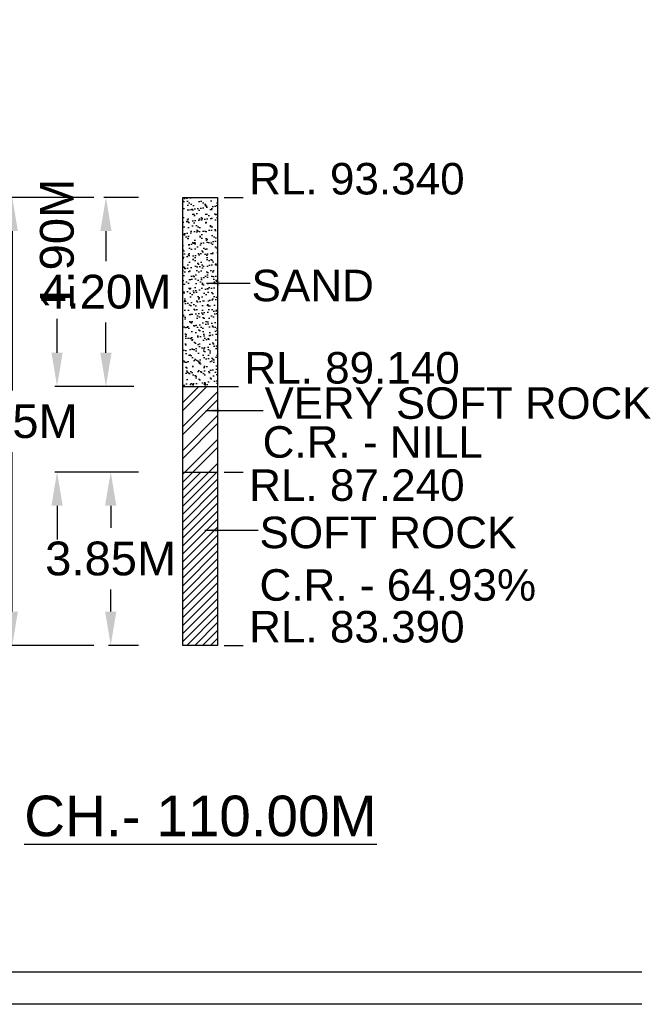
# Model space of a CAD drawing. Header units: inches. Extents: x 4599583 to 28059683, y 2538860 to 28133222499.
# Tile 62 of 89: x 5072989 to 5086633, y 28133006016 to 28133027884. Entities that reach past the tile are written whole.
import ezdxf

# ---------------------------------------------------------------- set-up
doc = ezdxf.new("R2010")
doc.units = ezdxf.units.IN
doc.header["$MEASUREMENT"] = 0
doc.linetypes.add('CENTER', pattern=[2, 1.25, -0.25, 0.25, -0.25])
for name, color, linetype in [('CENTER', 3, 'CENTER'), ('CHNGE', 31, 'Continuous'), ('DRG', 210, 'Continuous'), ('text', 7, 'Continuous')]:
    doc.layers.add(name, color=color, linetype=linetype)
doc.styles.add('ROMANS', font='arial.ttf')
doc.styles.get("Standard").update_dxf_attribs({"font": 'arial.ttf'})
doc.dimstyles.new('SANJAY', dxfattribs={"dimscale": 2.755, "dimtxt": 20000000001.9985, "dimasz": 42.0275, "dimexe": 15.388, "dimexo": 15.5775, "dimgap": 1.7375, "dimtad": 0, "dimtih": 1, "dimtoh": 1, "dimdec": 0, "dimzin": 0, "dimdsep": 46, "dimtxsty": 'Standard', "dimcen": 4000, "dimclrd": 3, "dimclre": 6, "dimclrt": 1, "dimadec": 0, "dimazin": 0, "dimtfac": 1, "dimtdec": 0, "dimtofl": 0, "dimtmove": 0, "dimatfit": 3, "dimfxl": 1, "dimtolj": 1, "dimtzin": 0, "dimarcsym": 0})
doc.dimstyles.new('Standard$0', dxfattribs={"dimtxt": 60, "dimasz": 60, "dimexe": 60, "dimexo": 60, "dimgap": 25, "dimtad": 0, "dimtih": 1, "dimtoh": 1, "dimlfac": -0.001, "dimzin": 0, "dimdsep": 46, "dimtxsty": 'ROMANS', "dimcen": 30, "dimclrd": 256, "dimclre": 256, "dimclrt": 4, "dimadec": 0, "dimazin": 0, "dimtfac": 1, "dimtix": 1, "dimtofl": 0, "dimtmove": 0, "dimatfit": 0, "dimfxl": 1, "dimtolj": 1, "dimtzin": 0, "dimlwd": -1, "dimlwe": -1, "dimarcsym": 0})
pattern_1 = [(37.5, (4759452.38, 28133439912.46), (-6.299336, 192.682377), [0, -152, 0, -170, 0, -162.5]), (7.5, (4759452.38, 28133439912.46), (176.97767, 282.21461), [0, -82, 0, -137, 0, -52.5]), (327.5, (4759329.38, 28133439912.46), (311.414186, 0.565905), [0, -50, 0, -180, 0, -235]), (317.5, (4759329.38, 28133439912.46), (300.61266, 87.76756), [0, -25, 0, -118, 0, -135])]
pattern_2 = [(45, (4759452.38, 28133439912.46), (-265.16504, 265.16504), []), (45, (4759629.15, 28133439912.46), (-265.16504, 265.16504), [])]
pattern_3 = [(45, (4759452.38, 28133439912.46), (-88.388348, 88.388348), [])]

# ---------------------------------------------------------------- blocks, each defined once
blk = doc.blocks.new('*D54')
at = {"layer": 'Defpoints', "color": 0, "transparency": 16777216}
for p in [(5075009, 28133017838), (5075677, 28133017838), (5075677, 28133013988)]:
    blk.add_point(p, dxfattribs=at)
at = {"layer": 'DRG', "color": 4, "lineweight": -2, "transparency": 16777216}
for p, q in [((5075627, 28133017838), (5074959, 28133017838)), ((5075009, 28133017088), (5075009, 28133016596)), ((5075009, 28133014738), (5075009, 28133015230)), ((5075627, 28133013988), (5074959, 28133013988))]:
    blk.add_line(p, q, dxfattribs=at)
at = {"layer": 'DRG', "color": 4, "transparency": 16777216}
for points in [[(5074884, 28133017088), (5075134, 28133017088), (5075009, 28133017838)], [(5074884, 28133014738), (5075134, 28133014738), (5075009, 28133013988)]]:
    blk.add_solid(points, dxfattribs=at)
at = {"layer": 'DRG', "color": 6, "transparency": 16777216, "insert": (5075009, 28133015913), "char_height": 750, "attachment_point": 5, "style": 'ROMANS'}
blk.add_mtext('\\A1;3.85M', dxfattribs=at)
blk = doc.blocks.new('*D55')
at = {"layer": 'Defpoints', "color": 0, "transparency": 16777216}
for p in [(5073818, 28133019738), (5075570, 28133019738), (5075677, 28133017838)]:
    blk.add_point(p, dxfattribs=at)
at = {"layer": 'DRG', "color": 4, "lineweight": -2, "transparency": 16777216}
for p, q in [((5073818, 28133020488), (5073818, 28133021238)), ((5075520, 28133019738), (5073768, 28133019738)), ((5075627, 28133017838), (5073768, 28133017838)), ((5073818, 28133017088), (5073818, 28133016338))]:
    blk.add_line(p, q, dxfattribs=at)
at = {"layer": 'DRG', "color": 4, "transparency": 16777216}
for points in [[(5073693, 28133020488), (5073943, 28133020488), (5073818, 28133019738)], [(5073693, 28133017088), (5073943, 28133017088), (5073818, 28133017838)]]:
    blk.add_solid(points, dxfattribs=at)
at = {"layer": 'DRG', "color": 6, "transparency": 16777216, "insert": (5073818, 28133022897), "char_height": 750, "attachment_point": 5, "rotation": 90, "style": 'ROMANS'}
blk.add_mtext('\\A1;1.90M', dxfattribs=at)
blk = doc.blocks.new('*D56')
at = {"layer": 'Defpoints', "color": 0, "transparency": 16777216}
for p in [(5074903, 28133023938), (5075677, 28133023938), (5075570, 28133019738)]:
    blk.add_point(p, dxfattribs=at)
at = {"layer": 'DRG', "color": 4, "lineweight": -2, "transparency": 16777216}
for p, q in [((5075627, 28133023938), (5074853, 28133023938)), ((5074903, 28133023188), (5074903, 28133022521)), ((5074903, 28133020488), (5074903, 28133021155)), ((5075520, 28133019738), (5074853, 28133019738))]:
    blk.add_line(p, q, dxfattribs=at)
at = {"layer": 'DRG', "color": 4, "transparency": 16777216}
for points in [[(5074778, 28133023188), (5075028, 28133023188), (5074903, 28133023938)], [(5074778, 28133020488), (5075028, 28133020488), (5074903, 28133019738)]]:
    blk.add_solid(points, dxfattribs=at)
at = {"layer": 'DRG', "color": 6, "transparency": 16777216, "insert": (5074903, 28133021838), "char_height": 750, "attachment_point": 5, "style": 'ROMANS'}
blk.add_mtext('\\A1;4.20M', dxfattribs=at)
blk = doc.blocks.new('*D57')
at = {"layer": 'Defpoints', "color": 0, "transparency": 16777216}
for p in [(5072824, 28133023938), (5074682, 28133023938), (5074682, 28133013988)]:
    blk.add_point(p, dxfattribs=at)
at = {"layer": 'DRG', "color": 4, "lineweight": -2, "transparency": 16777216}
for p, q in [((5074632, 28133023938), (5072774, 28133023938)), ((5072824, 28133023188), (5072824, 28133019646)), ((5072824, 28133014738), (5072824, 28133018280)), ((5074632, 28133013988), (5072774, 28133013988))]:
    blk.add_line(p, q, dxfattribs=at)
at = {"layer": 'DRG', "color": 4, "transparency": 16777216}
for points in [[(5072699, 28133023188), (5072949, 28133023188), (5072824, 28133023938)], [(5072699, 28133014738), (5072949, 28133014738), (5072824, 28133013988)]]:
    blk.add_solid(points, dxfattribs=at)
at = {"layer": 'DRG', "color": 6, "transparency": 16777216, "insert": (5072824, 28133018963), "char_height": 750, "attachment_point": 5, "style": 'ROMANS'}
blk.add_mtext('\\A1;9.95M', dxfattribs=at)
blk = doc.blocks.new('*D144')
at = {"layer": 'Defpoints', "color": 0, "transparency": 16777216}
for p in [(5075009, 28133017838), (5075677, 28133017838), (5075677, 28133013988)]:
    blk.add_point(p, dxfattribs=at)
at = {"layer": 'DRG', "color": 4, "lineweight": -2, "transparency": 16777216}
for p, q in [((5075627, 28133017838), (5074959, 28133017838)), ((5075009, 28133017088), (5075009, 28133016596)), ((5075009, 28133014738), (5075009, 28133015230)), ((5075627, 28133013988), (5074959, 28133013988))]:
    blk.add_line(p, q, dxfattribs=at)
at = {"layer": 'DRG', "color": 4, "transparency": 16777216}
for points in [[(5074884, 28133017088), (5075134, 28133017088), (5075009, 28133017838)], [(5074884, 28133014738), (5075134, 28133014738), (5075009, 28133013988)]]:
    blk.add_solid(points, dxfattribs=at)
at = {"layer": 'DRG', "color": 6, "transparency": 16777216, "insert": (5075009, 28133015913), "char_height": 750, "attachment_point": 5, "style": 'ROMANS'}
blk.add_mtext('\\A1;3.85M', dxfattribs=at)
blk = doc.blocks.new('*D145')
at = {"layer": 'Defpoints', "color": 0, "transparency": 16777216}
for p in [(5073818, 28133019738), (5075570, 28133019738), (5075677, 28133017838)]:
    blk.add_point(p, dxfattribs=at)
at = {"layer": 'DRG', "color": 4, "lineweight": -2, "transparency": 16777216}
for p, q in [((5073818, 28133020488), (5073818, 28133021238)), ((5075520, 28133019738), (5073768, 28133019738)), ((5075627, 28133017838), (5073768, 28133017838)), ((5073818, 28133017088), (5073818, 28133016338))]:
    blk.add_line(p, q, dxfattribs=at)
at = {"layer": 'DRG', "color": 4, "transparency": 16777216}
for points in [[(5073693, 28133020488), (5073943, 28133020488), (5073818, 28133019738)], [(5073693, 28133017088), (5073943, 28133017088), (5073818, 28133017838)]]:
    blk.add_solid(points, dxfattribs=at)
at = {"layer": 'DRG', "color": 6, "transparency": 16777216, "insert": (5073818, 28133022897), "char_height": 750, "attachment_point": 5, "rotation": 90, "style": 'ROMANS'}
blk.add_mtext('\\A1;1.90M', dxfattribs=at)
blk = doc.blocks.new('*D146')
at = {"layer": 'Defpoints', "color": 0, "transparency": 16777216}
for p in [(5074903, 28133023938), (5075677, 28133023938), (5075570, 28133019738)]:
    blk.add_point(p, dxfattribs=at)
at = {"layer": 'DRG', "color": 4, "lineweight": -2, "transparency": 16777216}
for p, q in [((5075627, 28133023938), (5074853, 28133023938)), ((5074903, 28133023188), (5074903, 28133022521)), ((5074903, 28133020488), (5074903, 28133021155)), ((5075520, 28133019738), (5074853, 28133019738))]:
    blk.add_line(p, q, dxfattribs=at)
at = {"layer": 'DRG', "color": 4, "transparency": 16777216}
for points in [[(5074778, 28133023188), (5075028, 28133023188), (5074903, 28133023938)], [(5074778, 28133020488), (5075028, 28133020488), (5074903, 28133019738)]]:
    blk.add_solid(points, dxfattribs=at)
at = {"layer": 'DRG', "color": 6, "transparency": 16777216, "insert": (5074903, 28133021838), "char_height": 750, "attachment_point": 5, "style": 'ROMANS'}
blk.add_mtext('\\A1;4.20M', dxfattribs=at)
blk = doc.blocks.new('*D147')
at = {"layer": 'Defpoints', "color": 0, "transparency": 16777216}
for p in [(5072824, 28133023938), (5074682, 28133023938), (5074682, 28133013988)]:
    blk.add_point(p, dxfattribs=at)
at = {"layer": 'DRG', "color": 4, "lineweight": -2, "transparency": 16777216}
for p, q in [((5074632, 28133023938), (5072774, 28133023938)), ((5072824, 28133023188), (5072824, 28133019646)), ((5072824, 28133014738), (5072824, 28133018280)), ((5074632, 28133013988), (5072774, 28133013988))]:
    blk.add_line(p, q, dxfattribs=at)
at = {"layer": 'DRG', "color": 4, "transparency": 16777216}
for points in [[(5072699, 28133023188), (5072949, 28133023188), (5072824, 28133023938)], [(5072699, 28133014738), (5072949, 28133014738), (5072824, 28133013988)]]:
    blk.add_solid(points, dxfattribs=at)
at = {"layer": 'DRG', "color": 6, "transparency": 16777216, "insert": (5072824, 28133018963), "char_height": 750, "attachment_point": 5, "style": 'ROMANS'}
blk.add_mtext('\\A1;9.95M', dxfattribs=at)
blk = doc.blocks.new('*D189')
at = {"layer": 'Defpoints', "color": 0, "transparency": 16777216}
for p in [(5075009, 28133017838), (5075677, 28133017838), (5075677, 28133013988)]:
    blk.add_point(p, dxfattribs=at)
at = {"layer": 'DRG', "color": 4, "lineweight": -2, "transparency": 16777216}
for p, q in [((5075627, 28133017838), (5074959, 28133017838)), ((5075009, 28133017088), (5075009, 28133016596)), ((5075009, 28133014738), (5075009, 28133015230)), ((5075627, 28133013988), (5074959, 28133013988))]:
    blk.add_line(p, q, dxfattribs=at)
at = {"layer": 'DRG', "color": 4, "transparency": 16777216}
for points in [[(5074884, 28133017088), (5075134, 28133017088), (5075009, 28133017838)], [(5074884, 28133014738), (5075134, 28133014738), (5075009, 28133013988)]]:
    blk.add_solid(points, dxfattribs=at)
at = {"layer": 'DRG', "color": 6, "transparency": 16777216, "insert": (5075009, 28133015913), "char_height": 750, "attachment_point": 5, "style": 'ROMANS'}
blk.add_mtext('\\A1;3.85M', dxfattribs=at)
blk = doc.blocks.new('*D190')
at = {"layer": 'Defpoints', "color": 0, "transparency": 16777216}
for p in [(5073818, 28133019738), (5075570, 28133019738), (5075677, 28133017838)]:
    blk.add_point(p, dxfattribs=at)
at = {"layer": 'DRG', "color": 4, "lineweight": -2, "transparency": 16777216}
for p, q in [((5073818, 28133020488), (5073818, 28133021238)), ((5075520, 28133019738), (5073768, 28133019738)), ((5075627, 28133017838), (5073768, 28133017838)), ((5073818, 28133017088), (5073818, 28133016338))]:
    blk.add_line(p, q, dxfattribs=at)
at = {"layer": 'DRG', "color": 4, "transparency": 16777216}
for points in [[(5073693, 28133020488), (5073943, 28133020488), (5073818, 28133019738)], [(5073693, 28133017088), (5073943, 28133017088), (5073818, 28133017838)]]:
    blk.add_solid(points, dxfattribs=at)
at = {"layer": 'DRG', "color": 6, "transparency": 16777216, "insert": (5073818, 28133022897), "char_height": 750, "attachment_point": 5, "rotation": 90, "style": 'ROMANS'}
blk.add_mtext('\\A1;1.90M', dxfattribs=at)
blk = doc.blocks.new('*D191')
at = {"layer": 'Defpoints', "color": 0, "transparency": 16777216}
for p in [(5074903, 28133023938), (5075677, 28133023938), (5075570, 28133019738)]:
    blk.add_point(p, dxfattribs=at)
at = {"layer": 'DRG', "color": 4, "lineweight": -2, "transparency": 16777216}
for p, q in [((5075627, 28133023938), (5074853, 28133023938)), ((5074903, 28133023188), (5074903, 28133022521)), ((5074903, 28133020488), (5074903, 28133021155)), ((5075520, 28133019738), (5074853, 28133019738))]:
    blk.add_line(p, q, dxfattribs=at)
at = {"layer": 'DRG', "color": 4, "transparency": 16777216}
for points in [[(5074778, 28133023188), (5075028, 28133023188), (5074903, 28133023938)], [(5074778, 28133020488), (5075028, 28133020488), (5074903, 28133019738)]]:
    blk.add_solid(points, dxfattribs=at)
at = {"layer": 'DRG', "color": 6, "transparency": 16777216, "insert": (5074903, 28133021838), "char_height": 750, "attachment_point": 5, "style": 'ROMANS'}
blk.add_mtext('\\A1;4.20M', dxfattribs=at)
blk = doc.blocks.new('*D192')
at = {"layer": 'Defpoints', "color": 0, "transparency": 16777216}
for p in [(5072824, 28133023938), (5074682, 28133023938), (5074682, 28133013988)]:
    blk.add_point(p, dxfattribs=at)
at = {"layer": 'DRG', "color": 4, "lineweight": -2, "transparency": 16777216}
for p, q in [((5074632, 28133023938), (5072774, 28133023938)), ((5072824, 28133023188), (5072824, 28133019646)), ((5072824, 28133014738), (5072824, 28133018280)), ((5074632, 28133013988), (5072774, 28133013988))]:
    blk.add_line(p, q, dxfattribs=at)
at = {"layer": 'DRG', "color": 4, "transparency": 16777216}
for points in [[(5072699, 28133023188), (5072949, 28133023188), (5072824, 28133023938)], [(5072699, 28133014738), (5072949, 28133014738), (5072824, 28133013988)]]:
    blk.add_solid(points, dxfattribs=at)
at = {"layer": 'DRG', "color": 6, "transparency": 16777216, "insert": (5072824, 28133018963), "char_height": 750, "attachment_point": 5, "style": 'ROMANS'}
blk.add_mtext('\\A1;9.95M', dxfattribs=at)

msp = doc.modelspace()

# ---------------------------------------------------------------- hatches: boundary and pattern name
at = {"layer": 'text'}
h = msp.add_hatch(dxfattribs=at)
h.set_pattern_fill('AR-SAND', color=0, scale=100, style=0)
h.set_pattern_definition(pattern_1)
h.paths.add_polyline_path([(5076606.89, 28133019737.846), (5077379.019, 28133019737.846), (5077379.019, 28133023937.846), (5076606.89, 28133023937.846)])
h = msp.add_hatch(dxfattribs=at)
h.set_pattern_fill('AR-SAND', color=0, scale=100, style=0)
h.set_pattern_definition(pattern_1)
h.paths.add_polyline_path([(5076606.89, 28133019737.846), (5077379.019, 28133019737.846), (5077379.019, 28133023937.846), (5076606.89, 28133023937.846)])
h = msp.add_hatch(dxfattribs=at)
h.set_pattern_fill('AR-SAND', color=0, scale=100, style=0)
h.set_pattern_definition(pattern_1)
h.paths.add_polyline_path([(5076606.89, 28133019737.846), (5077379.019, 28133019737.846), (5077379.019, 28133023937.846), (5076606.89, 28133023937.846)])
h = msp.add_hatch(dxfattribs=at)
h.set_pattern_fill('ANSI32', color=0, scale=1000, style=0)
h.set_pattern_definition(pattern_2)
h.paths.add_polyline_path([(5076606.89, 28133017837.846), (5077379.019, 28133017837.846), (5077379.019, 28133019737.846), (5076606.89, 28133019737.846)])
h = msp.add_hatch(dxfattribs=at)
h.set_pattern_fill('ANSI32', color=0, scale=1000, style=0)
h.set_pattern_definition(pattern_2)
h.paths.add_polyline_path([(5076606.89, 28133017837.846), (5077379.019, 28133017837.846), (5077379.019, 28133019737.846), (5076606.89, 28133019737.846)])
h = msp.add_hatch(dxfattribs=at)
h.set_pattern_fill('ANSI32', color=0, scale=1000, style=0)
h.set_pattern_definition(pattern_2)
h.paths.add_polyline_path([(5076606.89, 28133017837.846), (5077379.019, 28133017837.846), (5077379.019, 28133019737.846), (5076606.89, 28133019737.846)])
h = msp.add_hatch(dxfattribs=at)
h.set_pattern_fill('ANSI31', color=0, scale=1000, style=0)
h.set_pattern_definition(pattern_3)
h.paths.add_polyline_path([(5076606.89, 28133013987.846), (5077379.019, 28133013987.846), (5077379.019, 28133017837.846), (5076606.89, 28133017837.846)])
h = msp.add_hatch(dxfattribs=at)
h.set_pattern_fill('ANSI31', color=0, scale=1000, style=0)
h.set_pattern_definition(pattern_3)
h.paths.add_polyline_path([(5076606.89, 28133013987.846), (5077379.019, 28133013987.846), (5077379.019, 28133017837.846), (5076606.89, 28133017837.846)])
h = msp.add_hatch(dxfattribs=at)
h.set_pattern_fill('ANSI31', color=0, scale=1000, style=0)
h.set_pattern_definition(pattern_3)
h.paths.add_polyline_path([(5076606.89, 28133013987.846), (5077379.019, 28133013987.846), (5077379.019, 28133017837.846), (5076606.89, 28133017837.846)])

# ---------------------------------------------------------------- linework, layer by layer
at = {"layer": 'CENTER', "color": 0, "linetype": 'Continuous'}
msp.add_lwpolyline([(4858424.256, 28133213744.234), (5176630.692, 28133213744.234), (5176630.692, 28133006016.324), (4858424.256, 28133006016.324)], close=True, dxfattribs=at)
msp.add_lwpolyline([(4858424.256, 28133213744.234), (5176630.692, 28133213744.234), (5176630.692, 28133006016.324), (4858424.256, 28133006016.324)], close=True, dxfattribs=at)
msp.add_lwpolyline([(4858424.256, 28133213744.234), (5176630.692, 28133213744.234), (5176630.692, 28133006016.324), (4858424.256, 28133006016.324)], close=True, dxfattribs=at)
at = {"layer": 'CHNGE', "color": 50}
msp.add_lwpolyline([(4859134.88, 28133213033.61), (5175920.068, 28133213033.61), (5175920.068, 28133006726.948), (4859134.88, 28133006726.948)], close=True, dxfattribs=at)
msp.add_lwpolyline([(4859134.88, 28133213033.61), (5175920.068, 28133213033.61), (5175920.068, 28133006726.948), (4859134.88, 28133006726.948)], close=True, dxfattribs=at)
msp.add_lwpolyline([(4859134.88, 28133213033.61), (5175920.068, 28133213033.61), (5175920.068, 28133006726.948), (4859134.88, 28133006726.948)], close=True, dxfattribs=at)
at = {"layer": 'text', "color": 0}
msp.add_lwpolyline([(5076606.89, 28133023937.846), (5077379.019, 28133023937.846), (5077379.019, 28133013987.846), (5076606.89, 28133013987.846)], close=True, dxfattribs=at)
msp.add_lwpolyline([(5076606.89, 28133023937.846), (5077379.019, 28133023937.846), (5077379.019, 28133013987.846), (5076606.89, 28133013987.846)], close=True, dxfattribs=at)
msp.add_lwpolyline([(5076606.89, 28133023937.846), (5077379.019, 28133023937.846), (5077379.019, 28133013987.846), (5076606.89, 28133013987.846)], close=True, dxfattribs=at)
for points in [[(5077525.637, 28133023937.846), (5077952.542, 28133023937.846)], [(5077525.637, 28133023937.846), (5077952.542, 28133023937.846)], [(5077525.637, 28133023937.846), (5077952.542, 28133023937.846)], [(5076606.89, 28133019737.846), (5077379.019, 28133019737.846)], [(5076606.89, 28133019737.846), (5077379.019, 28133019737.846)], [(5076606.89, 28133019737.846), (5077379.019, 28133019737.846)], [(5077419.089, 28133019737.846), (5077845.993, 28133019737.846)], [(5077419.089, 28133019737.846), (5077845.993, 28133019737.846)], [(5077419.089, 28133019737.846), (5077845.993, 28133019737.846)], [(5076606.89, 28133017837.846), (5077379.019, 28133017837.846)], [(5076606.89, 28133017837.846), (5077379.019, 28133017837.846)], [(5076606.89, 28133017837.846), (5077379.019, 28133017837.846)], [(5077525.637, 28133017837.846), (5077952.542, 28133017837.846)], [(5077525.637, 28133017837.846), (5077952.542, 28133017837.846)], [(5077525.637, 28133017837.846), (5077952.542, 28133017837.846)], [(5077525.637, 28133013987.846), (5077952.542, 28133013987.846)], [(5077525.637, 28133013987.846), (5077952.542, 28133013987.846)], [(5077525.637, 28133013987.846), (5077952.542, 28133013987.846)]]:
    msp.add_lwpolyline(points, dxfattribs=at)

# ---------------------------------------------------------------- texts
at = {"layer": 'text', "color": 50, "style": 'ROMANS'}
for s, p in [('VERY SOFT ROCK', (5078425.77, 28133019019.317)), ('VERY SOFT ROCK', (5078425.77, 28133019019.317)), ('VERY SOFT ROCK', (5078425.77, 28133019019.317)), ('C.R. - NILL', (5078381.364, 28133018155.713)), ('C.R. - NILL', (5078381.364, 28133018155.713)), ('C.R. - NILL', (5078381.364, 28133018155.713))]:
    msp.add_text(s, height=700, dxfattribs=at).set_placement(p)
at = {"layer": 'text', "color": 50, "char_height": 700, "width": 7312.62692, "attachment_point": 1, "style": 'ROMANS'}
for s, insert in [('RL. 93.340', (5078082.17, 28133024702.076)), ('RL. 93.340', (5078082.17, 28133024702.076)), ('RL. 93.340', (5078082.17, 28133024702.076)), ('SAND', (5078135.49, 28133022330.431)), ('SAND', (5078135.49, 28133022330.431)), ('SAND', (5078135.49, 28133022330.431)), ('RL. 89.140', (5077975.622, 28133020502.076)), ('RL. 89.140', (5077975.622, 28133020502.076)), ('RL. 89.140', (5077975.622, 28133020502.076)), ('RL. 87.240', (5078082.17, 28133017897.239)), ('RL. 87.240', (5078082.17, 28133017897.239)), ('RL. 87.240', (5078082.17, 28133017897.239)), ('SOFT ROCK\\PC.R. - 64.93%', (5078312.242, 28133016846.074)), ('SOFT ROCK\\PC.R. - 64.93%', (5078312.242, 28133016846.074)), ('SOFT ROCK\\PC.R. - 64.93%', (5078312.242, 28133016846.074)), ('RL. 83.390', (5078082.17, 28133014752.076)), ('RL. 83.390', (5078082.17, 28133014752.076)), ('RL. 83.390', (5078082.17, 28133014752.076))]:
    msp.add_mtext(s, dxfattribs=dict(at, insert=insert))
at = {"layer": 'text', "color": 6, "insert": (5071523.107, 28133010650.035), "char_height": 900, "attachment_point": 1, "style": 'ROMANS'}
msp.add_mtext_dynamic_manual_height_columns('\\pxqc;{\\LCH.- 110.00M}', width=10955.96493, gutter_width=3000, heights=[0], dxfattribs=at)
msp.add_mtext_dynamic_manual_height_columns('\\pxqc;{\\LCH.- 110.00M}', width=10955.96493, gutter_width=3000, heights=[0], dxfattribs=at)
msp.add_mtext_dynamic_manual_height_columns('\\pxqc;{\\LCH.- 110.00M}', width=10955.96493, gutter_width=3000, heights=[0], dxfattribs=at)

# ---------------------------------------------------------------- dimensions: what is measured, and where the dimension line sits
at = {"layer": 'DRG'}
for picture in ['*D55', '*D145', '*D190']:
    dim = msp.add_linear_dim(base=(5073818.447, 28133019737.846), p1=(5075676.866, 28133017837.846), p2=(5075570.318, 28133019737.846), angle=90, text='1.90M', dimstyle='Standard$0', override={"dimscale": 1, "dimtxt": 750, "dimasz": 750, "dimexe": 50, "dimexo": 50, "dimgap": 300, "dimtoh": 0, "dimtxsty": 'ROMANS', "dimsah": 1, "dimcen": 0.09, "dimdle": 0, "dimclrd": 4, "dimclre": 4, "dimclrt": 6, "dimtm": 0, "dimlwd": 65534, "dimlwe": 65534}, dxfattribs=at)
    dim.commit()
    dim.dimension.update_dxf_attribs({"geometry": picture, "text_midpoint": (5073818.447, 28133022897.157), "dimtype": 160})
for base, p1, p2, text, picture, middle in [((5072824.065, 28133023937.846), (5074682.484, 28133013987.846), (5074682.484, 28133023937.846), '9.95M', '*D57', (5072824.065, 28133018962.846)), ((5072824.065, 28133023937.846), (5074682.484, 28133013987.846), (5074682.484, 28133023937.846), '9.95M', '*D147', (5072824.065, 28133018962.846)), ((5072824.065, 28133023937.846), (5074682.484, 28133013987.846), (5074682.484, 28133023937.846), '9.95M', '*D192', (5072824.065, 28133018962.846)), ((5074902.744, 28133023937.846), (5075570.318, 28133019737.846), (5075676.866, 28133023937.846), '4.20M', '*D56', (5074902.744, 28133021837.846)), ((5074902.744, 28133023937.846), (5075570.318, 28133019737.846), (5075676.866, 28133023937.846), '4.20M', '*D146', (5074902.744, 28133021837.846)), ((5074902.744, 28133023937.846), (5075570.318, 28133019737.846), (5075676.866, 28133023937.846), '4.20M', '*D191', (5074902.744, 28133021837.846)), ((5075009.292, 28133017837.846), (5075676.866, 28133013987.846), (5075676.866, 28133017837.846), '3.85M', '*D54', (5075009.292, 28133015912.846)), ((5075009.292, 28133017837.846), (5075676.866, 28133013987.846), (5075676.866, 28133017837.846), '3.85M', '*D144', (5075009.292, 28133015912.846)), ((5075009.292, 28133017837.846), (5075676.866, 28133013987.846), (5075676.866, 28133017837.846), '3.85M', '*D189', (5075009.292, 28133015912.846))]:
    dim = msp.add_linear_dim(base=base, p1=p1, p2=p2, angle=90, text=text, dimstyle='Standard$0', override={"dimscale": 1, "dimtxt": 750, "dimasz": 750, "dimexe": 50, "dimexo": 50, "dimgap": 300, "dimtoh": 0, "dimtxsty": 'ROMANS', "dimsah": 1, "dimcen": 0.09, "dimdle": 0, "dimclrd": 4, "dimclre": 4, "dimclrt": 6, "dimtm": 0, "dimlwd": 65534, "dimlwe": 65534}, dxfattribs=at)
    dim.commit()
    dim.dimension.update_dxf_attribs({"geometry": picture, "text_midpoint": middle})

# ---------------------------------------------------------------- leaders
at = {"layer": 'text', "color": 0, "annotation_type": 0, "has_hookline": 1, "hookline_direction": 0}
for points, text_width in [([(5077135.964, 28133022030.431), (5078105.49, 28133022030.431)], 2620.941), ([(5077135.964, 28133022030.431), (5078105.49, 28133022030.431)], 2620.941), ([(5077135.964, 28133022030.431), (5078105.49, 28133022030.431)], 2620.941), ([(5077100.045, 28133016546.074), (5078282.242, 28133016546.074)], 6032.606), ([(5077100.045, 28133016546.074), (5078282.242, 28133016546.074)], 6032.606), ([(5077100.045, 28133016546.074), (5078282.242, 28133016546.074)], 6032.606)]:
    msp.add_leader(points, dimstyle='SANJAY', override={"dimscale": 1, "dimtxt": 400, "dimasz": 300, "dimexe": 200, "dimexo": 200, "dimgap": 30, "dimtih": 0, "dimtoh": 0, "dimlfac": 0.5, "dimcen": -1000, "dimclre": 0, "dimclrt": 7}, dxfattribs=dict(at, text_width=text_width))
at = {"layer": 'text', "color": 0}
msp.add_leader([(5077120.006, 28133019205.006), (5078397.03, 28133019205.006)], dimstyle='SANJAY', override={"dimscale": 1, "dimtxt": 400, "dimasz": 300, "dimexe": 200, "dimexo": 200, "dimgap": 30, "dimtih": 0, "dimtoh": 0, "dimlfac": 0.5, "dimcen": -1000, "dimclre": 0, "dimclrt": 7}, dxfattribs=at)
msp.add_leader([(5077120.006, 28133019205.006), (5078397.03, 28133019205.006)], dimstyle='SANJAY', override={"dimscale": 1, "dimtxt": 400, "dimasz": 300, "dimexe": 200, "dimexo": 200, "dimgap": 30, "dimtih": 0, "dimtoh": 0, "dimlfac": 0.5, "dimcen": -1000, "dimclre": 0, "dimclrt": 7}, dxfattribs=at)
msp.add_leader([(5077120.006, 28133019205.006), (5078397.03, 28133019205.006)], dimstyle='SANJAY', override={"dimscale": 1, "dimtxt": 400, "dimasz": 300, "dimexe": 200, "dimexo": 200, "dimgap": 30, "dimtih": 0, "dimtoh": 0, "dimlfac": 0.5, "dimcen": -1000, "dimclre": 0, "dimclrt": 7}, dxfattribs=at)

doc.saveas('drawing.dxf')
